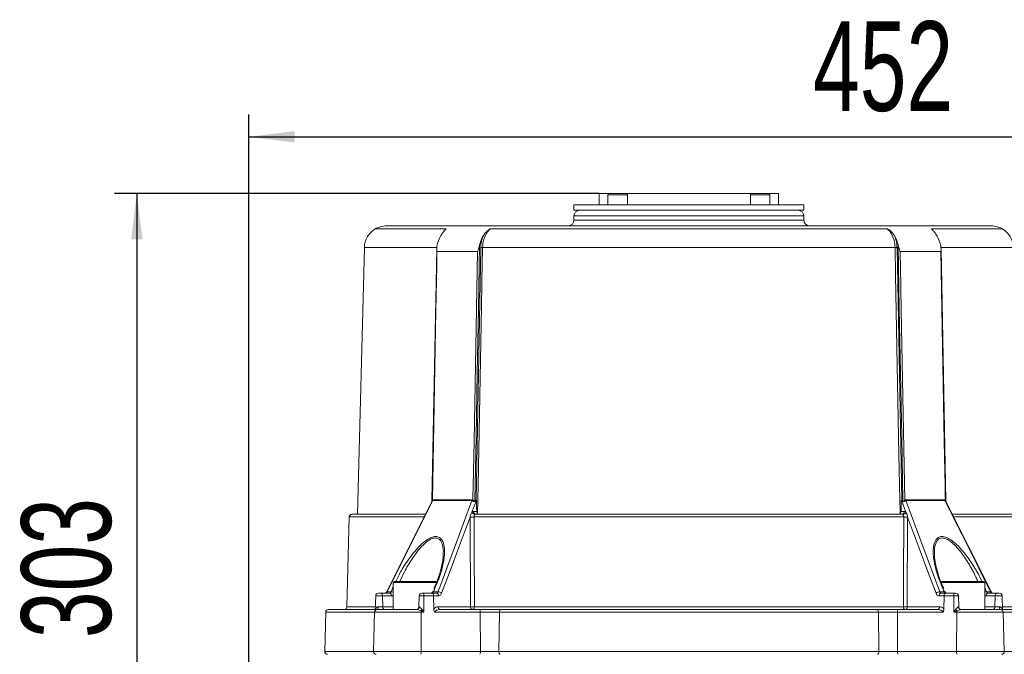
# Model space of a CAD drawing. Header units: millimetres. Extents: x 35 to 405, y 37 to 275.
# Tile 11 of 27: x 58 to 146, y 213 to 270. Entities that reach past the tile are written whole.
import ezdxf

# ---------------------------------------------------------------- set-up
doc = ezdxf.new("R2010")
doc.units = ezdxf.units.MM
doc.layers.add('10', color=7, linetype='Continuous')
doc.styles.add('SLDTEXTSTYLE0', font='TXT', dxfattribs={"width": 0.7})
doc.dimstyles.new('SLDDIMSTYLE0', dxfattribs={"dimtxt": 8, "dimasz": 4.08, "dimexe": 0, "dimexo": 0.0625, "dimgap": 2, "dimtad": 2, "dimlfac": 4, "dimrnd": 1e-09, "dimzin": 12, "dimdsep": 46, "dimtxsty": 'SLDTEXTSTYLE0', "dimsah": 1, "dimcen": 0.09, "dimadec": 0, "dimazin": 3, "dimtfac": 1, "dimtofl": 0, "dimtmove": 0, "dimatfit": 3, "dimfxl": 1, "dimfrac": 2, "dimtolj": 1, "dimtzin": 12, "dimarcsym": 0})

# ---------------------------------------------------------------- blocks, each defined once
blk = doc.blocks.new('_D')
at = {"layer": '10', "transparency": 16777216}
for p, q in [((78.182, 206.727), (78.182, 261.409)), ((191.057, 204.923), (191.057, 261.409)), ((78.182, 259.409), (191.057, 259.409))]:
    blk.add_line(p, q, dxfattribs=at)
for points in [[(78.182, 259.409), (82.262, 258.901), (82.262, 259.917)], [(191.057, 259.409), (186.977, 259.917), (186.977, 258.901)]]:
    blk.add_solid(points, dxfattribs=at)
at = {"layer": '10', "transparency": 16777216, "insert": (128.515, 269.722), "char_height": 8, "attachment_point": 1, "style": 'SLDTEXTSTYLE0'}
blk.add_mtext('452', dxfattribs=at)
blk = doc.blocks.new('_D_1')
at = {"layer": '10', "transparency": 16777216}
for p, q in [((109.432, 254.352), (66.182, 254.352)), ((68.182, 254.352), (68.182, 178.602)), ((102.924, 178.602), (66.182, 178.602))]:
    blk.add_line(p, q, dxfattribs=at)
for points in [[(68.182, 254.352), (67.674, 250.272), (68.69, 250.272)], [(68.182, 178.602), (68.69, 182.682), (67.674, 182.682)]]:
    blk.add_solid(points, dxfattribs=at)
at = {"layer": '10', "transparency": 16777216, "insert": (57.869, 214.677), "char_height": 8, "attachment_point": 1, "rotation": 90, "style": 'SLDTEXTSTYLE0'}
blk.add_mtext('303', dxfattribs=at)

msp = doc.modelspace()

# ---------------------------------------------------------------- linework, layer by layer
at = {"color": 7, "linetype": 'Continuous', "lineweight": 18}
for p, q in [((109.4323, 254.3517), (109.4323, 253.3517)), ((109.4323, 254.3517), (110.3183, 254.3517)), ((110.1933, 254.2267), (110.1933, 253.3517)), ((110.3183, 254.3517), (111.8183, 254.3517)), ((111.8183, 254.3517), (123.0462, 254.3517)), ((111.9433, 253.3517), (111.9433, 254.2267)), ((122.9212, 254.2267), (122.9212, 253.3517)), ((123.0462, 254.3517), (124.5462, 254.3517)), ((124.5462, 254.3517), (125.4323, 254.3517)), ((124.6712, 253.3517), (124.6712, 254.2267)), ((125.4323, 253.3517), (125.4323, 254.3517)), ((107.1823, 253.3517), (107.1823, 252.8517)), ((107.1823, 253.3517), (124.6801, 253.3517)), ((124.6801, 253.3517), (127.6823, 253.3517)), ((127.6823, 252.8517), (127.6823, 253.3517)), ((107.1823, 252.8517), (124.6801, 252.8517)), ((107.1823, 252.3517), (107.1823, 251.9767)), ((124.6801, 252.8517), (127.6823, 252.8517)), ((127.6823, 251.9767), (127.6823, 252.3517)), ((88.4813, 249.529), (87.858, 225.7267)), ((135.8366, 249.529), (99.028, 249.529)), ((94.9323, 249.4273), (94.5139, 226.9139)), ((140.3507, 226.9135), (139.9323, 249.4217)), ((94.5067, 226.8772), (90.4434, 218.7807)), ((98.0818, 226.9478), (94.5927, 226.9478)), ((94.6071, 227.0107), (98.0941, 227.0107)), ((98.4708, 226.9767), (98.075, 225.9151)), ((98.3352, 226.9411), (98.3608, 226.9767)), ((98.3608, 226.9767), (98.399, 226.9767)), ((136.7896, 225.9151), (136.3937, 226.9767)), ((136.4656, 226.9767), (136.5037, 226.9767)), ((136.5037, 226.9767), (136.5294, 226.9411)), ((136.7705, 227.0107), (140.2574, 227.0107)), ((140.2719, 226.9478), (136.7827, 226.9478)), ((144.4215, 218.781), (140.3571, 226.8755)), ((98.2174, 225.9701), (98.5042, 225.9701)), ((136.3603, 225.9701), (136.6471, 225.9701)), ((87.1282, 225.4832), (86.9184, 217.4701)), ((87.3781, 225.7267), (93.9197, 225.7267)), ((97.9437, 217.4701), (97.9128, 225.48)), ((98.2651, 225.4832), (98.2651, 225.48)), ((136.5995, 225.4832), (98.2651, 225.4832)), ((98.4117, 225.7267), (136.4529, 225.7267)), ((136.5995, 225.48), (136.5995, 225.4832)), ((136.9518, 225.48), (136.9209, 217.4701)), ((140.9488, 225.7267), (147.4864, 225.7267)), ((95.5115, 222.1628), (95.5153, 222.1991)), ((139.3467, 222.2085), (139.3493, 222.1661)), ((91.0371, 219.6267), (91.0371, 217.2267)), ((94.9371, 219.7267), (91.1371, 219.7267)), ((143.7275, 219.7267), (139.9275, 219.7267)), ((143.8275, 217.2267), (143.8275, 219.6267)), ((90.5026, 218.8019), (90.8618, 218.8019)), ((94.6217, 218.8019), (95.0468, 218.8019)), ((139.8177, 218.8019), (140.2428, 218.8019)), ((144.0028, 218.8019), (144.3619, 218.8019)), ((89.4908, 218.4613), (89.4565, 217.1513)), ((89.7412, 218.6843), (89.934, 218.6843)), ((89.8474, 218.6843), (89.7412, 218.6843)), ((90.3321, 218.6843), (89.8474, 218.6843)), ((89.934, 218.6843), (90.7259, 218.6843)), ((90.1107, 218.4408), (90.1287, 217.4701)), ((90.9026, 218.4408), (90.1107, 218.4408)), ((90.7259, 218.6843), (90.3321, 218.6843)), ((93.3793, 218.4408), (93.3539, 217.4701)), ((93.7583, 218.6843), (93.6305, 218.6843)), ((94.4544, 218.6843), (93.6625, 218.6843)), ((93.7583, 218.6843), (94.5276, 218.6843)), ((93.7925, 218.4408), (93.7977, 216.9832)), ((94.6597, 218.4408), (93.7925, 218.4408)), ((94.4544, 218.6843), (94.4545, 218.6843)), ((94.9202, 218.6843), (94.4544, 218.6843)), ((94.5276, 218.6843), (94.9202, 218.6843)), ((94.6597, 218.4408), (94.6764, 217.2323)), ((95.1144, 218.4408), (94.6597, 218.4408)), ((140.2049, 218.4408), (139.7502, 218.4408)), ((139.9444, 218.6843), (140.3369, 218.6843)), ((140.4101, 218.6843), (139.9444, 218.6843)), ((140.2049, 218.4408), (140.1882, 217.2323)), ((141.0721, 218.4408), (140.2049, 218.4408)), ((140.3369, 218.6843), (141.1063, 218.6843)), ((141.2021, 218.6843), (140.4101, 218.6843)), ((141.0721, 218.4408), (141.0669, 216.9832)), ((141.1063, 218.6843), (141.2341, 218.6843)), ((141.5107, 217.4701), (141.4852, 218.4409)), ((144.7539, 218.4408), (143.9619, 218.4408)), ((144.1386, 218.6843), (144.9306, 218.6843)), ((144.5324, 218.6843), (144.1386, 218.6843)), ((145.0172, 218.6843), (144.5324, 218.6843)), ((144.7539, 218.4408), (144.7359, 217.4701)), ((144.9306, 218.6843), (145.1234, 218.6843)), ((145.1234, 218.6843), (145.0172, 218.6843)), ((145.4081, 217.1513), (145.3743, 218.4409)), ((85.2806, 217.2267), (89.4584, 217.2267)), ((89.6354, 217.2267), (93.1418, 217.2267)), ((89.7218, 217.4701), (90.1287, 217.4701)), ((95.0592, 217.4701), (97.9437, 217.4701)), ((95.2534, 217.2267), (98.7808, 217.2267)), ((98.2947, 217.4701), (136.5699, 217.4701)), ((98.7808, 217.2267), (100.6564, 217.2267)), ((100.6564, 217.2267), (134.2082, 217.2267)), ((134.2082, 217.2267), (136.0837, 217.2267)), ((136.0837, 217.2267), (139.6112, 217.2267)), ((136.9209, 217.4701), (139.8054, 217.4701)), ((141.7227, 217.2267), (145.2292, 217.2267)), ((144.7359, 217.4701), (145.1428, 217.4701)), ((145.4061, 217.2267), (149.584, 217.2267)), ((85.0306, 216.9832), (84.939, 213.4832)), ((89.3855, 216.9832), (89.2938, 213.4832)), ((93.5363, 216.9832), (93.5489, 213.4832)), ((93.7977, 216.9832), (93.5363, 216.9832)), ((98.815, 216.9832), (94.7777, 216.9832)), ((98.815, 216.9832), (98.8275, 213.4832)), ((100.526, 216.9832), (98.815, 216.9832)), ((100.526, 216.9832), (100.4782, 213.4832)), ((134.3386, 216.9832), (100.526, 216.9832)), ((134.3386, 216.9832), (134.3864, 213.4832)), ((136.0496, 216.9832), (134.3386, 216.9832)), ((136.0496, 216.9832), (136.037, 213.4832)), ((140.0868, 216.9832), (136.0496, 216.9832)), ((141.3282, 216.9832), (141.0669, 216.9832)), ((141.3282, 216.9832), (141.3157, 213.4832)), ((145.5707, 213.4832), (145.4791, 216.9832)), ((93.5489, 213.4832), (98.8275, 213.4832)), ((98.8275, 213.4832), (100.4782, 213.4832)), ((100.4782, 213.4832), (134.3864, 213.4832)), ((134.3864, 213.4832), (136.037, 213.4832)), ((136.037, 213.4832), (141.3157, 213.4832))]:
    msp.add_line(p, q, dxfattribs=at)
at = {"color": 8, "linetype": 'Continuous', "lineweight": 18}
for p, q in [((111.9433, 254.2267), (110.1933, 254.2267)), ((124.6712, 254.2267), (122.9212, 254.2267)), ((117.4323, 252.3517), (107.1823, 252.3517)), ((127.6823, 252.3517), (117.4323, 252.3517)), ((107.1823, 251.9767), (117.4323, 251.9767)), ((117.4323, 251.9767), (127.6823, 251.9767)), ((94.9275, 249.529), (88.4813, 249.529)), ((146.3833, 249.529), (139.9192, 249.529)), ((93.7969, 225.4832), (87.1282, 225.4832)), ((147.7363, 225.4832), (141.0633, 225.4832)), ((93.0371, 219.6267), (91.0371, 219.6267)), ((95.0371, 219.6267), (93.0371, 219.6267)), ((141.8275, 219.6267), (139.9448, 219.6267)), ((143.8275, 219.6267), (141.8275, 219.6267)), ((91.0014, 219.1303), (91.0371, 219.2105)), ((91.0014, 219.1303), (91.0371, 219.1304)), ((143.8275, 219.205), (143.8632, 219.1303)), ((143.8275, 219.1304), (143.8632, 219.1303)), ((86.9184, 217.4701), (89.4648, 217.4701)), ((89.4676, 217.134), (89.4739, 217.2123)), ((90.1287, 217.4701), (91.0371, 217.4701)), ((93.3539, 217.4701), (93.3769, 217.4701)), ((141.4876, 217.4701), (141.5107, 217.4701)), ((143.8275, 217.4701), (144.7359, 217.4701)), ((145.3907, 217.2123), (145.3946, 217.1633)), ((145.3998, 217.4701), (147.9462, 217.4701)), ((89.3855, 216.9832), (85.0306, 216.9832)), ((93.5363, 216.9832), (89.3855, 216.9832)), ((145.4791, 216.9832), (141.3282, 216.9832)), ((149.8339, 216.9832), (145.4791, 216.9832)), ((84.939, 213.4832), (89.2938, 213.4832)), ((89.2938, 213.4832), (93.5489, 213.4832)), ((141.3157, 213.4832), (145.5707, 213.4832)), ((145.5707, 213.4832), (149.9256, 213.4832))]:
    msp.add_line(p, q, dxfattribs=at)
at = {"color": 7, "linetype": 'Continuous', "lineweight": 18, "flags": 128}
for points in [[(98.7596, 249.7778), (98.6535, 244.0686), (98.5474, 238.3594), (98.4413, 232.6503), (98.3352, 226.9411)], [(98.4406, 226.9767), (98.6503, 238.2545), (98.8601, 249.5323)], [(99.028, 249.529), (99.0233, 249.2791), (99.0047, 248.2795), (98.9304, 244.2809), (98.633, 228.2864), (98.5866, 225.7896)], [(136.278, 225.7896), (136.2733, 226.0395), (136.2547, 227.0392), (136.1804, 231.0378), (135.883, 247.0323), (135.8366, 249.529)], [(136.0044, 249.5323), (136.2142, 238.2545), (136.424, 226.9767)], [(136.5294, 226.9411), (136.4233, 232.6503), (136.3172, 238.3594), (136.2111, 244.0686), (136.105, 249.7778)], [(94.9567, 249.1673), (94.9521, 248.9174), (94.9335, 247.9177), (94.8592, 243.9191), (94.5446, 226.9865)], [(98.1671, 226.9865), (98.1717, 227.2364), (98.1903, 228.236), (98.2647, 232.2346), (98.5795, 249.1673)], [(136.2851, 249.1673), (136.2897, 248.9174), (136.3083, 247.9177), (136.3826, 243.9191), (136.6975, 226.9865)], [(140.3199, 226.9865), (140.3153, 227.2364), (140.2967, 228.236), (140.2224, 232.2346), (139.9078, 249.1673)], [(94.5927, 226.9478), (94.3943, 226.5528), (93.5427, 224.857), (92.0225, 221.8296), (90.5026, 218.8019)], [(95.0468, 218.8019), (95.2048, 219.2259), (95.8365, 220.9218), (96.9645, 223.9493), (98.0818, 226.9478)], [(136.7827, 226.9478), (136.9299, 226.5528), (137.5618, 224.857), (138.6898, 221.8296), (139.8177, 218.8019)], [(144.3619, 218.8019), (144.1491, 219.2259), (143.2978, 220.9218), (141.7777, 223.9493), (140.2719, 226.9478)], [(97.9128, 225.48), (97.6733, 224.8377), (96.8759, 222.6986), (96.1262, 220.6874), (95.3766, 218.6761)], [(98.2651, 225.48), (98.2669, 224.9836), (98.2742, 222.9849), (98.2947, 217.4701)], [(136.5699, 217.4701), (136.5718, 217.9698), (136.5792, 219.9684), (136.5995, 225.48)], [(139.4879, 218.6761), (138.7384, 220.6874), (137.9887, 222.6986), (137.1913, 224.8377), (136.9518, 225.48)], [(90.8618, 218.8019), (90.9316, 218.9661), (91.0014, 219.1303)], [(94.7738, 219.1303), (94.6977, 218.9661), (94.6217, 218.8019)], [(140.2428, 218.8019), (140.1668, 218.9661), (140.0908, 219.1303)], [(140.2428, 218.8019), (140.277, 218.8019), (140.3042, 218.7964), (140.3231, 218.7857), (140.3322, 218.773)], [(143.8632, 219.1303), (143.933, 218.9661), (144.0028, 218.8019)], [(89.7218, 217.4701), (89.7198, 217.4223), (89.7147, 217.3765), (89.7067, 217.3344), (89.6962, 217.2976), (89.6834, 217.2675), (89.6689, 217.2451), (89.6533, 217.2313), (89.637, 217.2267)], [(98.2947, 217.4701), (98.291, 217.4223), (98.2816, 217.3765), (98.2668, 217.3344), (98.2473, 217.2976), (98.2237, 217.2675), (98.197, 217.2451), (98.168, 217.2313), (98.1379, 217.2267)], [(100.6564, 217.2267), (100.6314, 217.222), (100.6073, 217.2083), (100.585, 217.1859), (100.5654, 217.1558), (100.5491, 217.119), (100.5369, 217.0769), (100.5291, 217.0311), (100.526, 216.9832)], [(134.2082, 217.2267), (134.2332, 217.222), (134.2573, 217.2083), (134.2796, 217.1859), (134.2992, 217.1558), (134.3154, 217.119), (134.3277, 217.0769), (134.3355, 217.0311), (134.3386, 216.9832)], [(136.7266, 217.2267), (136.6966, 217.2313), (136.6676, 217.2451), (136.6408, 217.2675), (136.6172, 217.2976), (136.5977, 217.3344), (136.583, 217.3765), (136.5736, 217.4223), (136.5699, 217.4701)], [(145.2276, 217.2267), (145.2113, 217.2313), (145.1956, 217.2451), (145.1811, 217.2675), (145.1684, 217.2976), (145.1578, 217.3344), (145.1499, 217.3765), (145.1448, 217.4223), (145.1428, 217.4701)], [(100.4782, 213.4832), (100.4801, 213.4335), (100.4871, 213.3856), (100.4989, 213.3412), (100.5151, 213.3022), (100.535, 213.2702), (100.5579, 213.2463), (100.5827, 213.2316), (100.6086, 213.2267)], [(134.3864, 213.4832), (134.3845, 213.4335), (134.3775, 213.3856), (134.3656, 213.3412), (134.3494, 213.3022), (134.3295, 213.2702), (134.3067, 213.2463), (134.2819, 213.2316), (134.256, 213.2267)]]:
    msp.add_lwpolyline(points, dxfattribs=at)
at = {"color": 8, "linetype": 'Continuous', "lineweight": 18, "flags": 128}
for points in [[(90.5026, 218.8019), (90.4752, 218.8006), (90.4551, 218.7942), (90.4431, 218.7831), (90.4428, 218.7827)], [(144.4222, 218.7818), (144.4215, 218.7831), (144.4094, 218.7942), (144.3893, 218.8006), (144.3619, 218.8019)]]:
    msp.add_lwpolyline(points, dxfattribs=at)
at = {"color": 7, "linetype": 'Continuous', "lineweight": 18}
for centre, radius, start, end in [((110.3183, 254.2267), 0.125, 90, 180), ((111.8183, 254.2267), 0.125, 0, 90), ((123.0462, 254.2267), 0.125, 90, 180), ((124.5462, 254.2267), 0.125, 0, 90), ((107.6823, 252.3517), 0.5, 90, 180), ((127.1823, 252.3517), 0.5, 0, 90), ((90.6137, 248.95), 2.5267, 90.000003, 116.258435), ((106.6823, 251.9767), 0.5, 270, 0), ((128.1823, 251.9767), 0.5, 180, 270), ((144.2508, 248.95), 2.5267, 63.750906, 90.000003), ((90.4806, 249.4767), 2, 119.536743, 178.5), ((144.384, 249.4767), 2, 1.5, 60.469649), ((99.0547, 255.2067), 5.6777, 268.036048, 269.730011), ((135.8098, 255.2067), 5.6777, 270.269989, 271.963952), ((94.4389, 226.9508), 0.1116, 346.555756, 18.664369), ((94.453, 227.013), 0.1542, 334.996073, 359.162825), ((97.9166, 227.0126), 0.1775, 338.599783, 359.402244), ((97.9725, 227.0662), 0.2102, 317.758616, 337.722919), ((98.4956, 227.0567), 0.1977, 215.778505, 226.830626), ((136.369, 227.0567), 0.1977, 313.169374, 324.221495), ((136.892, 227.0662), 0.2102, 202.277081, 222.241384), ((136.948, 227.0126), 0.1775, 180.597756, 201.400217), ((140.4116, 227.013), 0.1542, 180.837175, 205.003927), ((140.4256, 226.9508), 0.1116, 161.335631, 193.444244), ((98.3711, 226.0081), 0.3104, 197.447548, 264.505141), ((98.4424, 225.9504), 0.2258, 174.985266, 262.177849), ((136.4222, 225.9504), 0.2258, 277.822151, 5.014734), ((136.4934, 226.0081), 0.3104, 275.494859, 342.552452), ((87.3781, 225.4767), 0.25, 90, 178.5), ((98.0889, 230.9902), 5.513, 268.169039, 271.830961), ((98.0825, 230.8471), 5.367, 268.19214, 271.948955), ((136.782, 230.8471), 5.367, 268.051045, 271.80786), ((136.7756, 230.9902), 5.513, 268.169039, 271.830961), ((91.1371, 219.6267), 0.1, 90, 180), ((143.7275, 219.6267), 0.1, 0, 90), ((94.5986, 218.719), 0.0861, 74.382186, 139.382106), ((94.7507, 219.0453), 0.0881, 74.811121, 137.291636), ((95.0428, 218.2962), 0.5057, 48.689924, 89.544479), ((139.8218, 218.2962), 0.5057, 90.455521, 131.310076), ((140.1139, 219.0451), 0.0883, 42.975368, 105.130098), ((89.7401, 218.4343), 0.25, 90.000003, 178.500001), ((89.8913, 218.4674), 0.221, 353.076142, 78.873065), ((90.6833, 218.4674), 0.221, 353.07614, 78.873064), ((93.6292, 218.4343), 0.25, 90.000003, 178.500003), ((93.3254, 218.4994), 0.4707, 352.850582, 23.127667), ((94.8894, 218.4605), 0.2258, 354.98527, 82.17785), ((139.9751, 218.4605), 0.2258, 97.82215, 185.01473), ((141.5391, 218.4994), 0.4707, 156.872333, 187.149418), ((141.2353, 218.4343), 0.25, 1.499999, 89.999997), ((144.1813, 218.4674), 0.221, 101.126936, 186.92386), ((144.9732, 218.4674), 0.221, 101.126936, 186.92386), ((145.1244, 218.4343), 0.25, 1.499997, 89.999997), ((85.2806, 216.9767), 0.25, 90, 178.5), ((86.6685, 217.4767), 0.25, 270, 358.5), ((89.6354, 216.9767), 0.25, 90, 178.5), ((90.348, 217.4435), 0.221, 173.076135, 258.873064), ((93.104, 217.4767), 0.25, 270, 358.5), ((93.1345, 217.469), 0.2425, 271.743385, 0.258095), ((92.8373, 217.8047), 0.9912, 314.506099, 323.298633), ((91.9186, 216.9803), 1.6177, 0.102141, 4.161781), ((95.2841, 217.4504), 0.2258, 174.985266, 262.177849), ((98.1686, 217.4504), 0.2258, 174.985266, 262.177849), ((98.1192, 223.0043), 5.5369, 268.183835, 271.816165), ((98.348, 217.0418), 0.4707, 352.850577, 23.127666), ((136.5166, 217.0418), 0.4707, 156.872334, 187.149423), ((136.7454, 223.0043), 5.5369, 268.183835, 271.816165), ((136.6959, 217.4504), 0.2258, 277.822151, 5.014734), ((139.5804, 217.4504), 0.2258, 277.822151, 5.014734), ((142.0273, 217.8047), 0.9912, 216.701367, 225.493901), ((142.9459, 216.9803), 1.6177, 175.838219, 179.897859), ((141.7301, 217.469), 0.2425, 179.741905, 268.256615), ((141.7606, 217.4767), 0.25, 181.5, 270), ((144.5165, 217.4435), 0.221, 281.126936, 6.923865), ((145.2292, 216.9767), 0.25, 1.5, 90), ((85.1889, 213.4767), 0.25, 178.5, 270), ((89.5437, 213.4767), 0.25, 178.5, 270), ((93.0503, 213.4191), 0.5027, 337.495329, 7.331868), ((98.329, 213.4191), 0.5027, 337.495329, 7.331868), ((136.5356, 213.4191), 0.5027, 172.668132, 202.504671), ((141.8142, 213.4191), 0.5027, 172.668132, 202.504671), ((145.3208, 213.4767), 0.25, 270, 1.5)]:
    msp.add_arc(centre, radius, start, end, dxfattribs=at)
at = {"color": 8, "linetype": 'Continuous', "lineweight": 18}
for centre, radius, start, end in [((90.8678, 218.3473), 0.4546, 68.130862, 90.757783), ((143.9944, 218.3602), 0.4418, 88.909665, 112.20169), ((89.3167, 217.1817), 0.1601, 355.680762, 11.017318), ((145.5479, 217.1817), 0.1601, 168.982682, 184.319238)]:
    msp.add_arc(centre, radius, start, end, dxfattribs=at)
at = {"color": 7, "linetype": 'Continuous', "lineweight": 18}
for centre, major_axis, ratio, start_param, end_param in [((94.5276, 218.4343), (0, 0.25), 0.5283494, 4.7385689, 6.2831852), ((140.3369, 218.4343), (0, 0.25), 0.5283494, 0.0000001, 1.5446165), ((95.0782, 216.9701), (-0.1155, 0.4888), 0.9121418, 6.0708982, 7.0897168), ((95.2724, 216.9767), (0.4947, -0.0129), 0.504728, 1.6222705, 3.1668869), ((139.5922, 216.9767), (0.4947, 0.0129), 0.504728, 6.257891, 7.8025074), ((139.7864, 216.9701), (0.1155, 0.4888), 0.9121418, 5.4766538, 6.4954725)]:
    msp.add_ellipse(centre, major_axis=major_axis, ratio=ratio, start_param=start_param, end_param=end_param, dxfattribs=at)
for points in [[(136.3958, 251.4767), (135.7577, 251.4767), (134.4813, 251.4767), (132.3536, 251.4767), (130.0954, 251.4767), (127.7116, 251.4767), (125.2298, 251.4767), (122.6727, 251.4767), (120.0652, 251.4767), (117.4323, 251.4767), (114.7994, 251.4767), (112.1918, 251.4767), (109.6348, 251.4767), (107.1528, 251.4767), (104.7698, 251.4767), (102.5087, 251.4767), (100.3914, 251.4767), (98.4382, 251.4767), (96.6679, 251.4767), (95.0977, 251.4767), (93.7424, 251.4767), (92.6156, 251.4767), (91.7265, 251.4767), (91.0899, 251.4767), (90.6884, 251.4767), (90.6386, 251.4767), (90.6137, 251.4767)], [(144.2508, 251.4767), (144.2259, 251.4767), (144.1761, 251.4767), (143.7747, 251.4767), (143.1381, 251.4767), (142.2488, 251.4767), (141.1228, 251.4767), (139.7647, 251.4767), (138.2048, 251.4767), (136.9988, 251.4767), (136.3958, 251.4767)]]:
    msp.add_open_spline(points, degree=3, dxfattribs=at)
for points, knots in [([(95.7867, 251.2057), (95.2137, 251.2057), (94.2329, 251.2057), (93.0533, 251.2057), (92.1235, 251.2057), (91.3217, 251.2057), (90.6262, 251.2057), (90.0643, 251.2057), (89.676, 251.2057), (89.4813, 251.2057), (89.4961, 251.2057), (89.5011, 251.2057)], [0, 0, 0, 0, 0.1468611, 0.2513516, 0.3563824, 0.4630952, 0.5703838, 0.6912781, 0.8130119, 0.937393, 1, 1, 1, 1]), ([(94.9755, 249.7778), (94.9944, 249.8491), (95.068, 250.1275), (95.1911, 250.3704), (95.2827, 250.5511)], [0, 0, 0, 0, 0.2563381, 1, 1, 1, 1]), ([(95.7867, 251.2057), (95.7873, 251.2056), (95.7886, 251.2055), (95.7895, 251.204), (95.7864, 251.1969), (95.7551, 251.1641), (95.6042, 251.018), (95.4326, 250.8027), (95.3052, 250.5889), (95.2827, 250.5511)], [0, 0, 0, 0, 0.0027686, 0.0066706, 0.0167671, 0.0570982, 0.2170552, 0.8616483, 1, 1, 1, 1]), ([(95.3992, 250.7256), (95.4041, 250.7379), (95.4381, 250.823), (95.5691, 250.9905), (95.702, 251.1218), (95.7867, 251.2057)], [0, 0, 0, 0, 0.0578404, 0.3985207, 1, 1, 1, 1]), ([(99.0668, 250.5511), (99.0223, 250.4697), (98.8936, 250.2341), (98.8126, 249.9583), (98.7596, 249.7778)], [0, 0, 0, 0, 0.34570224, 1, 1, 1, 1]), ([(98.8601, 249.5323), (98.8663, 249.6495), (98.8788, 249.8873), (98.9393, 250.1742), (99.0053, 250.395), (99.0463, 250.4989), (99.0668, 250.5511)], [0, 0, 0, 0, 0.3286198, 0.6667865, 0.8328029, 1, 1, 1, 1]), ([(99.7388, 251.2057), (99.7346, 251.2023), (99.593, 251.0863), (99.3434, 250.7868), (99.0877, 250.1996), (99.0479, 249.7526), (99.028, 249.529)], [0, 0, 0, 0, 0.0099816, 0.3405066, 0.6702618, 1, 1, 1, 1]), ([(99.0668, 250.5511), (99.1065, 250.614), (99.1885, 250.744), (99.324, 250.8984), (99.4456, 251.0124), (99.5341, 251.0832), (99.5967, 251.1278), (99.6404, 251.1562), (99.6708, 251.1745), (99.6919, 251.1862), (99.7068, 251.1939), (99.7181, 251.1992), (99.7264, 251.2027), (99.7326, 251.2047), (99.7363, 251.2056), (99.7381, 251.2057), (99.7388, 251.2057)], [0, 0, 0, 0, 0.2316625, 0.4789106, 0.6488861, 0.7644411, 0.8423329, 0.8945801, 0.9295719, 0.9530347, 0.9688265, 0.9795309, 0.9896777, 0.9940308, 0.9976609, 1, 1, 1, 1]), ([(135.1258, 251.2057), (134.3826, 251.2057), (133.1108, 251.2057), (131.1614, 251.2057), (129.3679, 251.2057), (127.4934, 251.2057), (125.4698, 251.2057), (123.3044, 251.2057), (120.9924, 251.2057), (118.627, 251.2057), (116.2583, 251.2057), (113.915, 251.2057), (111.6021, 251.2057), (109.3029, 251.2057), (107.1357, 251.2057), (105.1192, 251.2057), (103.2513, 251.2057), (101.4404, 251.2057), (100.3071, 251.2057), (99.7388, 251.2057)], [0, 0, 0, 0, 0.0734295, 0.1256746, 0.1781899, 0.2315461, 0.2851902, 0.3456372, 0.4065039, 0.4686943, 0.5313421, 0.5917891, 0.6526558, 0.7148461, 0.7774939, 0.8323143, 0.887447, 0.9435559, 1, 1, 1, 1]), ([(135.1258, 251.2057), (135.1266, 251.2057), (135.1286, 251.2055), (135.1346, 251.204), (135.1527, 251.1969), (135.2143, 251.1641), (135.4328, 251.0181), (135.6434, 250.8027), (135.7746, 250.5889), (135.7978, 250.5511)], [0, 0, 0, 0, 0.0027684, 0.00667, 0.0167656, 0.0570938, 0.2170391, 0.8615844, 1, 1, 1, 1]), ([(135.8366, 249.529), (135.8169, 249.7526), (135.7775, 250.1997), (135.573, 250.6636), (135.3514, 250.9954), (135.2137, 251.1238), (135.1258, 251.2057)], [0, 0, 0, 0, 0.3293923, 0.6588017, 0.7821703, 1, 1, 1, 1]), ([(135.7978, 250.5511), (135.8201, 250.5112), (135.865, 250.4313), (135.9437, 250.2664), (136.0302, 250.0517), (136.0799, 249.8695), (136.105, 249.7778)], [0, 0, 0, 0, 0.1713038, 0.343237, 0.6694004, 1, 1, 1, 1]), ([(135.7978, 250.5511), (135.8182, 250.4993), (135.8591, 250.3954), (135.9242, 250.1777), (135.9853, 249.8907), (135.998, 249.6529), (136.0044, 249.5323)], [0, 0, 0, 0, 0.1660196, 0.3332194, 0.661839, 1, 1, 1, 1]), ([(139.5819, 250.5511), (139.5438, 250.614), (139.4652, 250.744), (139.3519, 250.8985), (139.2564, 251.0124), (139.1906, 251.0832), (139.1467, 251.1278), (139.118, 251.1562), (139.0997, 251.1745), (139.0883, 251.1863), (139.0815, 251.1939), (139.0774, 251.1992), (139.0754, 251.2027), (139.0754, 251.2047), (139.0761, 251.2056), (139.0773, 251.2057), (139.0778, 251.2057)], [0, 0, 0, 0, 0.2316574, 0.4789071, 0.6488838, 0.7644395, 0.8423319, 0.8945794, 0.9295715, 0.9530344, 0.9688262, 0.9795307, 0.9896769, 0.9940301, 0.9976604, 1, 1, 1, 1]), ([(145.3634, 251.2057), (145.3684, 251.2057), (145.3831, 251.2057), (145.1931, 251.2057), (144.8102, 251.2057), (144.2163, 251.2057), (143.4564, 251.2057), (142.5616, 251.2057), (141.5548, 251.2057), (140.4065, 251.2057), (139.5216, 251.2057), (139.0778, 251.2057)], [0, 0, 0, 0, 0.0626893, 0.1835828, 0.3053157, 0.429696, 0.5549911, 0.664631, 0.7748956, 0.8871127, 1, 1, 1, 1]), ([(139.0778, 251.2057), (139.0819, 251.2024), (139.1072, 251.1821), (139.1281, 251.153), (139.1455, 251.1288)], [0, 0, 0, 0, 0.1642168, 1, 1, 1, 1]), ([(139.8891, 249.7778), (139.8702, 249.8491), (139.7966, 250.1275), (139.6734, 250.3704), (139.5819, 250.5511)], [0, 0, 0, 0, 0.25633179, 1, 1, 1, 1]), ([(94.9755, 249.7778), (94.9604, 249.6982), (94.933, 249.5538), (94.9298, 249.3719), (94.9372, 249.2574), (94.943, 249.2002), (94.9499, 249.181), (94.952, 249.1751)], [0, 0, 0, 0, 0.3969202, 0.7197751, 0.8908148, 0.9665318, 1, 1, 1, 1]), ([(98.5859, 249.1751), (98.59, 249.1831), (98.6104, 249.2219), (98.6543, 249.4099), (98.7155, 249.6021), (98.7547, 249.7584), (98.7596, 249.7778)], [0, 0, 0, 0, 0.0442284, 0.2158163, 0.9030464, 1, 1, 1, 1]), ([(136.105, 249.7778), (136.1261, 249.6982), (136.1644, 249.5538), (136.2149, 249.3719), (136.2481, 249.2574), (136.2644, 249.2002), (136.2754, 249.181), (136.2787, 249.1751)], [0, 0, 0, 0, 0.3969226, 0.7197769, 0.8908159, 0.9665327, 1, 1, 1, 1]), ([(139.9126, 249.1751), (139.9151, 249.1831), (139.9275, 249.2219), (139.935, 249.4099), (139.9296, 249.6021), (139.8935, 249.7584), (139.8891, 249.7778)], [0, 0, 0, 0, 0.0442292, 0.2158201, 0.9030625, 1, 1, 1, 1]), ([(94.952, 249.1751), (95.5193, 249.1751), (96.3947, 249.1751), (97.6383, 249.1751), (98.2886, 249.1751), (98.5859, 249.1751)], [0, 0, 0, 0, 0.4999403, 0.7713995, 1, 1, 1, 1]), ([(94.952, 249.1751), (94.9527, 249.174), (94.9541, 249.1716), (94.9557, 249.169), (94.9566, 249.1675), (94.9567, 249.1673)], [0, 0, 0, 0, 0.44972952, 0.89964098, 1, 1, 1, 1]), ([(98.5795, 249.1673), (98.2843, 249.1673), (97.636, 249.1673), (96.3962, 249.1673), (95.5224, 249.1673), (94.9567, 249.1673)], [0, 0, 0, 0, 0.2277634, 0.5000593, 1, 1, 1, 1]), ([(98.5859, 249.1751), (98.5849, 249.174), (98.5829, 249.1716), (98.5808, 249.169), (98.5797, 249.1675), (98.5795, 249.1673)], [0, 0, 0, 0, 0.4497298, 0.8996415, 1, 1, 1, 1]), ([(136.2787, 249.1751), (136.9222, 249.1751), (137.915, 249.1751), (139.098, 249.1751), (139.657, 249.1751), (139.9126, 249.1751)], [0, 0, 0, 0, 0.4999403, 0.7713995, 1, 1, 1, 1]), ([(136.2787, 249.1751), (136.2797, 249.174), (136.2816, 249.1716), (136.2837, 249.169), (136.2848, 249.1675), (136.2851, 249.1673)], [0, 0, 0, 0, 0.44973109, 0.89964414, 1, 1, 1, 1]), ([(139.9078, 249.1673), (139.6539, 249.1673), (139.0965, 249.1673), (137.9172, 249.1673), (136.9264, 249.1673), (136.2851, 249.1673)], [0, 0, 0, 0, 0.2277634, 0.5000593, 1, 1, 1, 1]), ([(139.9126, 249.1751), (139.9119, 249.174), (139.9105, 249.1716), (139.9089, 249.169), (139.908, 249.1675), (139.9078, 249.1673)], [0, 0, 0, 0, 0.4497311, 0.8996441, 1, 1, 1, 1]), ([(94.513, 226.9144), (94.5127, 226.9065), (94.5121, 226.8904), (94.5079, 226.8818), (94.5057, 226.8775)], [0, 0, 0, 0, 0.4879612, 1, 1, 1, 1]), ([(94.5446, 226.9865), (94.5505, 226.9907), (94.5702, 227.0051), (94.5919, 227.0084), (94.6071, 227.0107)], [0, 0, 0, 0, 0.2970534, 1, 1, 1, 1]), ([(94.5927, 226.9478), (94.5885, 226.9473), (94.5799, 226.9464), (94.5692, 226.9413), (94.5606, 226.9358), (94.554, 226.9308), (94.5496, 226.9268), (94.5474, 226.9248)], [0, 0, 0, 0, 0.2730059, 0.5567157, 0.6920752, 0.8456098, 1, 1, 1, 1]), ([(98.1282, 226.9248), (98.1262, 226.9268), (98.1222, 226.9308), (98.1143, 226.937), (98.1042, 226.9431), (98.0942, 226.9464), (98.0866, 226.9476), (98.0834, 226.9477), (98.0818, 226.9478)], [0, 0, 0, 0, 0.1535236, 0.3078371, 0.5597952, 0.8181037, 0.9088474, 1, 1, 1, 1]), ([(98.0941, 227.0107), (98.112, 227.0084), (98.1375, 227.0051), (98.1603, 226.9907), (98.1671, 226.9865)], [0, 0, 0, 0, 0.7029466, 1, 1, 1, 1]), ([(98.3603, 226.9125), (98.3532, 226.9016), (98.3397, 226.8808), (98.3106, 226.8609), (98.2834, 226.8566), (98.2567, 226.8582), (98.2349, 226.863), (98.2047, 226.8736), (98.1682, 226.8912), (98.142, 226.9107), (98.1292, 226.9238), (98.1282, 226.9248)], [0, 0, 0, 0, 0.149947, 0.2852547, 0.4061709, 0.446035, 0.565346, 0.6292516, 0.7680831, 0.9818549, 1, 1, 1, 1]), ([(98.3352, 226.9411), (98.3311, 226.931), (98.3253, 226.9164), (98.3124, 226.9028), (98.3014, 226.897), (98.29, 226.896), (98.275, 226.8986), (98.2603, 226.905), (98.2346, 226.9201), (98.2008, 226.9464), (98.1789, 226.9725), (98.1671, 226.9865)], [0, 0, 0, 0, 0.14537995, 0.21013094, 0.26066049, 0.32026928, 0.36462962, 0.462666, 0.52286318, 0.74408175, 1, 1, 1, 1]), ([(98.399, 226.9767), (98.3957, 226.9714), (98.3891, 226.9609), (98.3794, 226.9449), (98.3698, 226.9288), (98.3635, 226.9179), (98.3603, 226.9125)], [0, 0, 0, 0, 0.249938, 0.4999063, 0.7499448, 1, 1, 1, 1]), ([(98.399, 226.9767), (98.4055, 226.9767), (98.4187, 226.9767), (98.4372, 226.9767), (98.4548, 226.9767), (98.4655, 226.9767), (98.4708, 226.9767)], [0, 0, 0, 0, 0.2466968, 0.494709, 0.7466971, 1, 1, 1, 1]), ([(98.5042, 225.9701), (98.5025, 226.0534), (98.498, 226.2629), (98.4898, 226.5984), (98.4806, 226.8506), (98.476, 226.9767)], [0, 0, 0, 0, 0.2482632, 0.6241028, 1, 1, 1, 1]), ([(136.3885, 226.9767), (136.3854, 226.8934), (136.3727, 226.558), (136.3657, 226.2224), (136.3603, 225.9701)], [0, 0, 0, 0, 0.24827191, 1, 1, 1, 1]), ([(136.3937, 226.9767), (136.3989, 226.9767), (136.4094, 226.9767), (136.4268, 226.9767), (136.4454, 226.9767), (136.4588, 226.9767), (136.4656, 226.9767)], [0, 0, 0, 0, 0.2467855, 0.4947972, 0.7467083, 1, 1, 1, 1]), ([(136.5043, 226.9125), (136.5011, 226.9179), (136.4948, 226.9288), (136.4852, 226.9449), (136.4755, 226.9609), (136.4689, 226.9714), (136.4656, 226.9767)], [0, 0, 0, 0, 0.2499525, 0.4999202, 0.7499465, 1, 1, 1, 1]), ([(136.7364, 226.9248), (136.7218, 226.912), (136.7044, 226.8968), (136.6667, 226.8765), (136.6453, 226.8678), (136.6141, 226.8594), (136.5879, 226.8552), (136.5525, 226.8616), (136.5259, 226.8807), (136.5115, 226.9002), (136.5051, 226.9111), (136.5043, 226.9125)], [0, 0, 0, 0, 0.2328638, 0.276705, 0.4551273, 0.4612385, 0.6032268, 0.7191283, 0.8541203, 0.9812256, 1, 1, 1, 1]), ([(136.5294, 226.9411), (136.5299, 226.9398), (136.5335, 226.9299), (136.5394, 226.9174), (136.5503, 226.9044), (136.5591, 226.8986), (136.571, 226.8959), (136.5791, 226.8966), (136.5947, 226.9004), (136.6224, 226.9142), (136.6626, 226.9451), (136.6856, 226.9724), (136.6975, 226.9865)], [0, 0, 0, 0, 0.0192317, 0.1417273, 0.1855493, 0.2569231, 0.2879612, 0.3557822, 0.3630429, 0.5008858, 0.7427983, 1, 1, 1, 1]), ([(136.6975, 226.9865), (136.7042, 226.9907), (136.7271, 227.0051), (136.7526, 227.0084), (136.7705, 227.0107)], [0, 0, 0, 0, 0.29705341, 1, 1, 1, 1]), ([(136.7827, 226.9478), (136.778, 226.9473), (136.7682, 226.9464), (136.7572, 226.9413), (136.7487, 226.9358), (136.7424, 226.9308), (136.7384, 226.9268), (136.7364, 226.9248)], [0, 0, 0, 0, 0.2730059, 0.5567157, 0.6920752, 0.8456098, 1, 1, 1, 1]), ([(140.2574, 227.0107), (140.2727, 227.0084), (140.2944, 227.0051), (140.3141, 226.9907), (140.3199, 226.9865)], [0, 0, 0, 0, 0.7029466, 1, 1, 1, 1]), ([(140.3171, 226.9248), (140.3149, 226.9268), (140.3105, 226.9308), (140.3023, 226.937), (140.2922, 226.9431), (140.2828, 226.9464), (140.276, 226.9476), (140.2733, 226.9477), (140.2719, 226.9478)], [0, 0, 0, 0, 0.1535236, 0.3078371, 0.5597952, 0.8181037, 0.9088474, 1, 1, 1, 1]), ([(140.3589, 226.8778), (140.3579, 226.8798), (140.3548, 226.8862), (140.349, 226.9013), (140.3509, 226.9129), (140.351, 226.9135)], [0, 0, 0, 0, 0.3044607, 0.9597422, 1, 1, 1, 1]), ([(97.9132, 225.4828), (97.9147, 225.4921), (97.9244, 225.5527), (97.9507, 225.662), (98.0034, 225.8004), (98.0515, 225.8775), (98.075, 225.9151)], [0, 0, 0, 0, 0.0560974, 0.3674619, 0.6918891, 1, 1, 1, 1]), ([(98.075, 225.9151), (98.0813, 225.92), (98.094, 225.93), (98.1232, 225.9481), (98.1642, 225.966), (98.1995, 225.9687), (98.2174, 225.9701)], [0, 0, 0, 0, 0.143831, 0.2883345, 0.6390808, 1, 1, 1, 1]), ([(98.5866, 225.7896), (98.5744, 225.8049), (98.5457, 225.8409), (98.5118, 225.9038), (98.5064, 225.9513), (98.5042, 225.9701)], [0, 0, 0, 0, 0.3074807, 0.7251036, 1, 1, 1, 1]), ([(98.5866, 225.7896), (98.5962, 225.7797), (98.6225, 225.7524), (98.667, 225.7303), (98.7011, 225.7276), (98.7136, 225.7267)], [0, 0, 0, 0, 0.2668324, 0.7313226, 1, 1, 1, 1]), ([(136.1509, 225.7267), (136.1726, 225.7294), (136.2159, 225.7349), (136.2571, 225.7659), (136.2755, 225.7869), (136.278, 225.7896)], [0, 0, 0, 0, 0.4647883, 0.9295699, 1, 1, 1, 1]), ([(136.3603, 225.9701), (136.3577, 225.9491), (136.3515, 225.8994), (136.3162, 225.8372), (136.2888, 225.8031), (136.278, 225.7896)], [0, 0, 0, 0, 0.307056, 0.7259367, 1, 1, 1, 1]), ([(136.6471, 225.9701), (136.6645, 225.9688), (136.6998, 225.9661), (136.7408, 225.9484), (136.7706, 225.93), (136.7832, 225.9201), (136.7896, 225.9151)], [0, 0, 0, 0, 0.3507459, 0.7116655, 0.8554965, 1, 1, 1, 1]), ([(136.7896, 225.9151), (136.7939, 225.9087), (136.8104, 225.8845), (136.8375, 225.8386), (136.869, 225.7747), (136.8968, 225.7057), (136.9198, 225.6333), (136.9383, 225.5591), (136.947, 225.5083), (136.9513, 225.4828)], [0, 0, 0, 0, 0.0549071, 0.2097611, 0.3659342, 0.5277913, 0.690834, 0.8447737, 1, 1, 1, 1]), ([(97.9128, 225.48), (97.9128, 225.4805), (97.913, 225.4814), (97.9131, 225.4823), (97.9132, 225.4828)], [0, 0, 0, 0, 0.4999999, 1, 1, 1, 1]), ([(98.3414, 225.6991), (98.3261, 225.6839), (98.2956, 225.6534), (98.2678, 225.5811), (98.2642, 225.5216), (98.2649, 225.4885), (98.2651, 225.4832)], [0, 0, 0, 0, 0.313692, 0.6275863, 0.9402845, 1, 1, 1, 1]), ([(98.4117, 225.7267), (98.3941, 225.7242), (98.3694, 225.7208), (98.3477, 225.704), (98.3414, 225.6991)], [0, 0, 0, 0, 0.71101422, 1, 1, 1, 1]), ([(136.5232, 225.6991), (136.5169, 225.704), (136.4952, 225.7208), (136.4705, 225.7242), (136.4529, 225.7267)], [0, 0, 0, 0, 0.2889858, 1, 1, 1, 1]), ([(136.5995, 225.4832), (136.5997, 225.497), (136.6001, 225.5251), (136.5965, 225.5654), (136.5877, 225.6037), (136.5734, 225.6381), (136.5541, 225.668), (136.5364, 225.6875), (136.526, 225.6967), (136.5232, 225.6991)], [0, 0, 0, 0, 0.1553388, 0.3152732, 0.4701935, 0.6299071, 0.7835758, 0.9416321, 1, 1, 1, 1]), ([(136.9513, 225.4828), (136.9514, 225.4823), (136.9516, 225.4814), (136.9517, 225.4805), (136.9518, 225.48)], [0, 0, 0, 0, 0.49999995, 1, 1, 1, 1]), ([(95.518, 222.198), (95.5186, 222.158), (95.5213, 221.9698), (95.4749, 221.5883), (95.3733, 221.0438), (95.2034, 220.4246), (94.9847, 219.7707), (94.7865, 219.3214), (94.6901, 219.103)], [0, 0, 0, 0, 0.04308, 0.2028709, 0.3813038, 0.5763076, 0.7939486, 1, 1, 1, 1]), ([(140.174, 219.1029), (140.1657, 219.1196), (140.0456, 219.3616), (139.8606, 219.8406), (139.6332, 220.5102), (139.4693, 221.1382), (139.3764, 221.6874), (139.3372, 222.0396), (139.3431, 222.198), (139.3435, 222.2074)], [0, 0, 0, 0, 0.0157633, 0.2285065, 0.449228, 0.6486922, 0.8269918, 0.9897542, 1, 1, 1, 1]), ([(90.5026, 218.8019), (90.4883, 218.7796), (90.4597, 218.735), (90.3984, 218.6927), (90.3542, 218.6871), (90.3321, 218.6843)], [0, 0, 0, 0, 0.3340326, 0.6670859, 1, 1, 1, 1]), ([(90.4407, 218.7838), (90.4347, 218.7711), (90.4176, 218.7349), (90.3808, 218.7014), (90.3501, 218.685), (90.3382, 218.6856), (90.3328, 218.6859)], [0, 0, 0, 0, 0.1532351, 0.4387814, 0.7477231, 1, 1, 1, 1]), ([(90.8618, 218.8019), (90.8511, 218.7796), (90.8298, 218.7349), (90.7811, 218.6927), (90.7443, 218.6871), (90.7259, 218.6843)], [0, 0, 0, 0, 0.3333112, 0.6672286, 1, 1, 1, 1]), ([(94.5323, 218.7757), (94.5288, 218.7676), (94.5153, 218.7366), (94.4864, 218.7026), (94.4588, 218.6835), (94.4541, 218.6843), (94.4543, 218.6843), (94.4543, 218.6843)], [0, 0, 0, 0, 0.098288, 0.3731697, 0.6541446, 0.9905438, 1, 1, 1, 1]), ([(94.4544, 218.6843), (94.4761, 218.6871), (94.5194, 218.6928), (94.5794, 218.7351), (94.6077, 218.7797), (94.6217, 218.8019)], [0, 0, 0, 0, 0.3343593, 0.6687529, 1, 1, 1, 1]), ([(94.9202, 218.6843), (94.9375, 218.6871), (94.972, 218.6928), (95.0175, 218.7351), (95.037, 218.7796), (95.0468, 218.8019)], [0, 0, 0, 0, 0.3333997, 0.6666445, 1, 1, 1, 1]), ([(139.8177, 218.8019), (139.8275, 218.7796), (139.8471, 218.735), (139.8926, 218.6927), (139.9271, 218.6871), (139.9444, 218.6843)], [0, 0, 0, 0, 0.3340326, 0.6670859, 1, 1, 1, 1]), ([(140.2428, 218.8019), (140.257, 218.7796), (140.2853, 218.7349), (140.3454, 218.6927), (140.3886, 218.6871), (140.4101, 218.6843)], [0, 0, 0, 0, 0.3333112, 0.6672286, 1, 1, 1, 1]), ([(140.4101, 218.6843), (140.4104, 218.6843), (140.4114, 218.6842), (140.3982, 218.6854), (140.3589, 218.7231), (140.3335, 218.7673), (140.3228, 218.7954), (140.321, 218.8001)], [0, 0, 0, 0, 0.17958144, 0.51718611, 0.74526222, 0.95776404, 1, 1, 1, 1]), ([(144.1386, 218.6843), (144.1202, 218.6871), (144.0833, 218.6928), (144.0346, 218.7351), (144.0134, 218.7797), (144.0028, 218.8019)], [0, 0, 0, 0, 0.3343593, 0.6687529, 1, 1, 1, 1]), ([(144.5324, 218.6843), (144.5103, 218.6871), (144.466, 218.6928), (144.4048, 218.7351), (144.3762, 218.7796), (144.3619, 218.8019)], [0, 0, 0, 0, 0.3333997, 0.6666445, 1, 1, 1, 1]), ([(144.5289, 218.6875), (144.5211, 218.6871), (144.5066, 218.6863), (144.4639, 218.7172), (144.4287, 218.7645), (144.4135, 218.8016), (144.4079, 218.815)], [0, 0, 0, 0, 0.3328354, 0.6135783, 0.860402, 1, 1, 1, 1]), ([(95.1144, 218.4408), (95.1144, 218.4408), (95.1497, 218.4408), (95.22, 218.4604), (95.3142, 218.5417), (95.3558, 218.6313), (95.3766, 218.6761)], [0, 0, 0, 0, 0.0003853, 0.3335371, 0.66677, 1, 1, 1, 1]), ([(139.4879, 218.6761), (139.488, 218.676), (139.5057, 218.6284), (139.5519, 218.5435), (139.6443, 218.4574), (139.7149, 218.4463), (139.7502, 218.4408)], [0, 0, 0, 0, 0.00077417, 0.33391606, 0.66695595, 1, 1, 1, 1]), ([(89.5562, 217.2106), (89.5399, 217.2031), (89.4917, 217.181), (89.4635, 217.1394), (89.4534, 217.1066), (89.4506, 217.0977)], [0, 0, 0, 0, 0.2733553, 0.8032929, 1, 1, 1, 1]), ([(89.4739, 217.2123), (89.4788, 217.23), (89.4968, 217.2941), (89.5431, 217.3798), (89.6204, 217.4459), (89.6804, 217.4681), (89.7124, 217.4697), (89.7218, 217.4701)], [0, 0, 0, 0, 0.1490135, 0.5392854, 0.7772996, 0.935007, 1, 1, 1, 1]), ([(93.5321, 217.0977), (93.474, 217.1222), (93.3725, 217.1649), (93.2462, 217.2076), (93.1744, 217.2252), (93.1479, 217.2264), (93.1418, 217.2267)], [0, 0, 0, 0, 0.40969, 0.7155344, 0.9352724, 1, 1, 1, 1]), ([(93.3769, 217.4701), (93.3807, 217.4696), (93.3946, 217.4678), (93.4166, 217.4525), (93.459, 217.4161), (93.5277, 217.3444), (93.5937, 217.2607), (93.632, 217.2123)], [0, 0, 0, 0, 0.0683041, 0.248665, 0.2879489, 0.587719, 1, 1, 1, 1]), ([(93.7977, 216.9832), (93.7969, 216.9836), (93.7093, 217.0222), (93.6203, 217.0602), (93.5321, 217.0977)], [0, 0, 0, 0, 0.0089143, 1, 1, 1, 1]), ([(93.632, 217.2123), (93.6873, 217.1369), (93.7431, 217.061), (93.7972, 216.9838), (93.7977, 216.9832)], [0, 0, 0, 0, 0.9920518, 1, 1, 1, 1]), ([(94.7777, 216.9832), (94.7773, 216.9836), (94.7684, 216.9924), (94.7312, 217.0338), (94.6867, 217.1172), (94.6796, 217.1963), (94.6764, 217.2323)], [0, 0, 0, 0, 0.0057511, 0.1378653, 0.6077184, 1, 1, 1, 1]), ([(140.1882, 217.2323), (140.1836, 217.1889), (140.1746, 217.1027), (140.1246, 217.0224), (140.0913, 216.9876), (140.0872, 216.9836), (140.0868, 216.9832)], [0, 0, 0, 0, 0.4725329, 0.9372124, 0.9942432, 1, 1, 1, 1]), ([(141.0669, 216.9832), (141.0673, 216.9838), (141.1214, 217.061), (141.1772, 217.1369), (141.2326, 217.2123)], [0, 0, 0, 0, 0.0079482, 1, 1, 1, 1]), ([(141.3325, 217.0977), (141.2443, 217.0602), (141.1553, 217.0222), (141.0677, 216.9836), (141.0669, 216.9832)], [0, 0, 0, 0, 0.9910857, 1, 1, 1, 1]), ([(141.2326, 217.2123), (141.2709, 217.2607), (141.337, 217.3445), (141.4172, 217.4284), (141.458, 217.4598), (141.4772, 217.4689), (141.4838, 217.4697), (141.4876, 217.4701)], [0, 0, 0, 0, 0.4121596, 0.7118414, 0.8799645, 0.9317161, 1, 1, 1, 1]), ([(141.7227, 217.2267), (141.7167, 217.2264), (141.6901, 217.2252), (141.6183, 217.2076), (141.492, 217.1649), (141.3906, 217.1222), (141.3325, 217.0977)], [0, 0, 0, 0, 0.0647276, 0.28446561, 0.59030995, 1, 1, 1, 1]), ([(145.1428, 217.4701), (145.1652, 217.4677), (145.197, 217.4643), (145.253, 217.4381), (145.3216, 217.3798), (145.3677, 217.2941), (145.3857, 217.23), (145.3907, 217.2123)], [0, 0, 0, 0, 0.1573672, 0.2225846, 0.4606342, 0.8509643, 1, 1, 1, 1])]:
    msp.add_open_spline(points, degree=3, knots=knots, dxfattribs=at)
at = {"color": 8, "linetype": 'Continuous', "lineweight": 18}
for points, knots in [([(94.5474, 226.9248), (94.5346, 226.9122), (94.5194, 226.8972), (94.5082, 226.882), (94.5074, 226.8788), (94.507, 226.8771)], [0, 0, 0, 0, 0.7101131, 0.8438057, 1, 1, 1, 1]), ([(94.5146, 226.9141), (94.516, 226.9241), (94.519, 226.9457), (94.5357, 226.9722), (94.5446, 226.9865)], [0, 0, 0, 0, 0.4614894, 1, 1, 1, 1]), ([(140.3585, 226.8762), (140.3565, 226.8802), (140.3501, 226.8927), (140.3321, 226.9108), (140.3182, 226.9238), (140.3171, 226.9248)], [0, 0, 0, 0, 0.2995003, 0.94519301, 1, 1, 1, 1]), ([(140.3506, 226.9136), (140.3506, 226.9137), (140.3512, 226.9224), (140.3442, 226.9466), (140.3284, 226.9725), (140.3199, 226.9865)], [0, 0, 0, 0, 0.0045135, 0.4660585, 1, 1, 1, 1]), ([(91.2806, 219.7267), (91.4416, 220.0505), (91.7936, 220.7589), (92.3824, 221.6628), (92.9641, 222.4207), (93.4931, 222.9971), (94.0343, 223.452), (94.5408, 223.7072), (94.9489, 223.7605), (95.2656, 223.6231), (95.4867, 223.3201), (95.6088, 222.9035), (95.654, 222.2419), (95.544, 221.3475), (95.2491, 220.2418), (94.9322, 219.5009), (94.7738, 219.1303)], [0, 0, 0, 0, 0.093064, 0.2036069, 0.2649924, 0.3262316, 0.3942725, 0.4394937, 0.479866, 0.5253458, 0.570349, 0.6248087, 0.679497, 0.7871104, 0.8935222, 1, 1, 1, 1]), ([(95.5153, 222.1991), (95.518, 222.2237), (95.5404, 222.423), (95.4979, 222.7677), (95.4012, 223.1888), (95.2122, 223.4762), (95.0212, 223.5828), (94.8108, 223.6197), (94.5401, 223.5806), (94.0784, 223.3215), (93.5907, 222.8676), (93.1142, 222.2931), (92.5888, 221.5392), (92.0799, 220.6764), (91.7796, 220.0118), (91.6508, 219.7267)], [0, 0, 0, 0, 0.0112354, 0.0912158, 0.173422, 0.2386262, 0.2903828, 0.3034169, 0.3604215, 0.4252669, 0.525213, 0.6161714, 0.7092305, 0.8752741, 1, 1, 1, 1]), ([(140.0908, 219.1303), (140.0291, 219.2679), (139.7952, 219.7897), (139.4766, 220.6987), (139.2706, 221.6628), (139.2175, 222.4207), (139.2672, 222.9971), (139.4349, 223.452), (139.7334, 223.7072), (140.098, 223.7605), (140.5266, 223.6231), (140.9954, 223.3201), (141.4607, 222.9035), (142.0562, 222.2419), (142.6979, 221.3473), (143.2478, 220.4397), (143.4986, 219.8981), (143.578, 219.7267)], [0, 0, 0, 0, 0.0396247, 0.1503184, 0.2608546, 0.3222364, 0.3834718, 0.4515085, 0.496727, 0.5370968, 0.5825739, 0.6275743, 0.6820306, 0.7367156, 0.8443224, 0.9507278, 1, 1, 1, 1]), ([(143.2136, 219.7267), (143.1606, 219.8524), (142.9505, 220.3513), (142.4756, 221.2149), (141.8969, 222.1086), (141.3568, 222.7703), (140.9374, 223.1883), (140.5348, 223.4763), (140.2643, 223.5828), (140.0263, 223.6197), (139.785, 223.5805), (139.5155, 223.3218), (139.3741, 222.8656), (139.3297, 222.4595), (139.3449, 222.2363), (139.3467, 222.2085)], [0, 0, 0, 0, 0.0550896, 0.2185373, 0.3813165, 0.461407, 0.5437262, 0.6090201, 0.660848, 0.6738999, 0.730983, 0.7959176, 0.8960012, 0.9870847, 1, 1, 1, 1]), ([(90.1107, 218.4408), (90.0789, 218.4408), (90.0155, 218.4408), (89.8942, 218.4408), (89.7706, 218.4408), (89.6555, 218.4408), (89.5637, 218.4408), (89.5019, 218.4408), (89.4943, 218.4408), (89.4905, 218.4408)], [0, 0, 0, 0, 0.1431809, 0.2863618, 0.4295427, 0.5727236, 0.7159045, 0.8590855, 1, 1, 1, 1]), ([(90.9026, 218.4408), (90.9222, 218.4423), (90.9618, 218.4453), (91.0073, 218.4603), (91.0312, 218.4763), (91.0371, 218.4802)], [0, 0, 0, 0, 0.4230536, 0.8582609, 1, 1, 1, 1]), ([(93.7925, 218.4408), (93.7514, 218.4408), (93.6693, 218.4408), (93.5532, 218.4408), (93.4577, 218.4408), (93.3987, 218.4408), (93.3734, 218.4408), (93.3801, 218.4408), (93.3805, 218.4408)], [0, 0, 0, 0, 0.1975481, 0.3950962, 0.5926442, 0.7901923, 0.9877404, 1, 1, 1, 1]), ([(141.4807, 218.4408), (141.4807, 218.4408), (141.4807, 218.4408), (141.4338, 218.4408), (141.3519, 218.4408), (141.2425, 218.4408), (141.1444, 218.4408), (141.088, 218.4408), (141.0721, 218.4408)], [0, 0, 0, 0, 0.1328198, 0.3302594, 0.527699, 0.7251386, 0.9225782, 1, 1, 1, 1]), ([(143.8275, 218.4829), (143.8332, 218.4781), (143.8728, 218.4447), (143.9208, 218.4426), (143.9619, 218.4408)], [0, 0, 0, 0, 0.143513, 1, 1, 1, 1]), ([(145.3694, 218.4408), (145.3699, 218.4408), (145.3714, 218.4408), (145.3279, 218.4408), (145.2486, 218.4408), (145.1408, 218.4408), (145.0186, 218.4408), (144.8959, 218.4408), (144.8073, 218.4408), (144.7656, 218.4408), (144.7539, 218.4408)], [0, 0, 0, 0, 0.0850126, 0.2281555, 0.3712983, 0.5144411, 0.6575839, 0.8007267, 0.9438696, 1, 1, 1, 1])]:
    msp.add_open_spline(points, degree=3, knots=knots, dxfattribs=at)

# ---------------------------------------------------------------- dimensions: what is measured, and where the dimension line sits
at = {"layer": '10'}
for base, p1, p2, angle, picture, middle in [((191.0573, 259.409), (78.1823, 206.7267), (191.0573, 204.9226), 0, '_D', (133.7813, 259.409)), ((68.182, 178.6017), (109.4323, 254.3517), (102.9237, 178.6017), 90, '_D_1', (68.182, 219.9441))]:
    dim = msp.add_linear_dim(base=base, p1=p1, p2=p2, angle=angle, dimstyle='SLDDIMSTYLE0', dxfattribs=at)
    dim.commit()
    dim.dimension.update_dxf_attribs({"geometry": picture, "text_midpoint": middle, "dimtype": 160})

doc.saveas('drawing.dxf')
